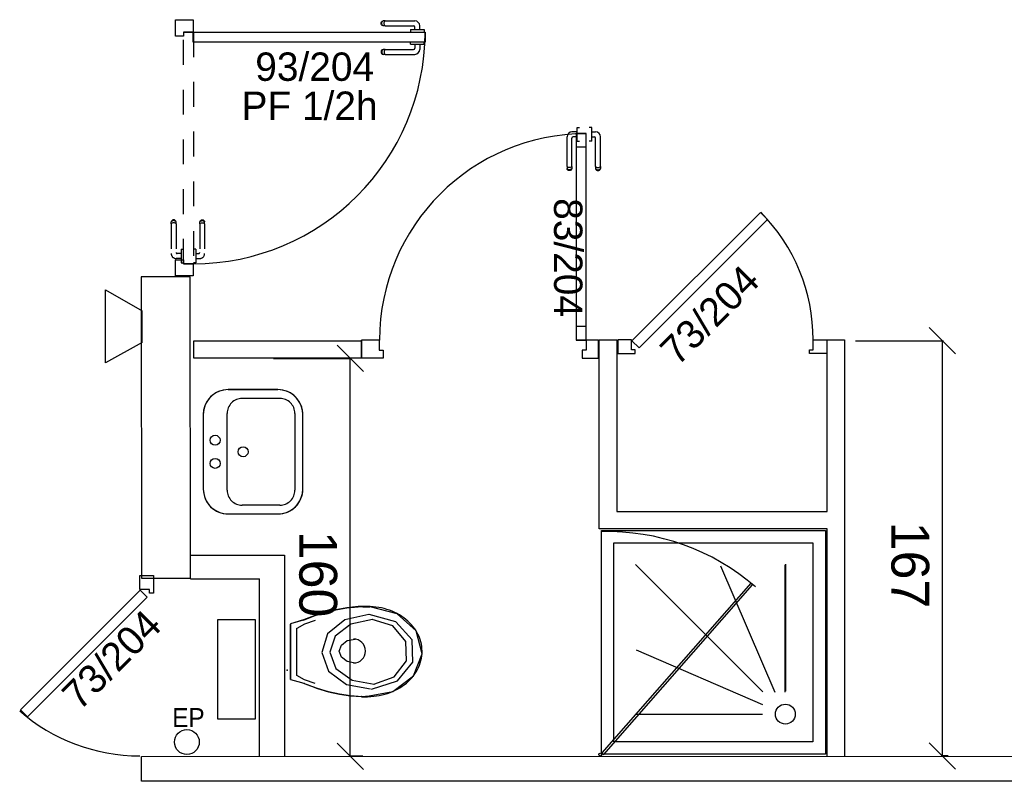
# Model space of a CAD drawing. Header units: millimetres. Extents: x -15 to 127, y -65 to 67.
# Tile 188 of 256: x 13.79 to 17.74, y 7.08 to 10.14. Entities that reach past the tile are written whole.
import ezdxf

# ---------------------------------------------------------------- set-up
doc = ezdxf.new("R2010")
doc.units = ezdxf.units.MM
doc.header["$MEASUREMENT"] = 0
doc.linetypes.add('PC_DASH_3', pattern=[0.055556, 0.027778, -0.027778])
doc.layers.add('Cfa', color=1, linetype='Continuous')
doc.layers.add('structure rdc', color=7, linetype='Continuous')
doc.styles.get("Standard").update_dxf_attribs({"font": 'BKANT.TTF'})

# ---------------------------------------------------------------- blocks, each defined once
blk = doc.blocks.new('INDIC')
for p, q in [((-0.3, 0.15), (0.3, 0.15)), ((-0.1315, -0.15), (-0.3, 0.15)), ((0.3, 0.15), (0.1272, -0.15)), ((-0.1315, -0.15), (0.1272, -0.15))]:
    blk.add_line(p, q)
blk = doc.blocks.new('PD_4675')
at = {"layer": 'structure rdc', "color": 0}
for points in [[(14.9488, -18.401), (15.0038, -18.401), (15.0038, -18.471), (14.9888, -18.471), (14.9888, -18.456), (14.9488, -18.456), (14.9488, -18.401)], [(14.4701, -18.9405), (14.4984, -18.9688), (14.9792, -18.4879), (14.9509, -18.4596), (14.4701, -18.9405)]]:
    blk.add_lwpolyline(points, dxfattribs=at)
blk.add_arc((14.9488, -18.396), 0.73, 228.6519, 270, dxfattribs=at)
blk = doc.blocks.new('PD_4692')
at = {"layer": 'structure rdc', "color": 0}
for p, q in [((15.9189, -16.1799), (15.9195, -16.1765)), ((15.9195, -16.1833), (15.9189, -16.1799)), ((15.9195, -16.1765), (15.9212, -16.1735)), ((15.9212, -16.1863), (15.9195, -16.1833)), ((15.9212, -16.1735), (15.9239, -16.1712)), ((15.9239, -16.1886), (15.9212, -16.1863)), ((15.9219, -16.1799), (15.9225, -16.1765)), ((15.9225, -16.1833), (15.9219, -16.1799)), ((15.9225, -16.1765), (15.924, -16.1735)), ((15.924, -16.1863), (15.9225, -16.1833)), ((15.9239, -16.1712), (15.9271, -16.17)), ((15.924, -16.1735), (15.9264, -16.1712)), ((15.9264, -16.1886), (15.924, -16.1863)), ((15.9293, -16.17), (15.9271, -16.17)), ((15.9355, -16.17), (15.9293, -16.17)), ((15.9312, -16.1799), (15.9315, -16.1765)), ((15.9315, -16.1833), (15.9312, -16.1799)), ((15.9315, -16.1765), (15.9324, -16.1735)), ((15.9324, -16.1863), (15.9315, -16.1833)), ((15.9324, -16.1735), (15.9338, -16.1712)), ((15.9338, -16.1886), (15.9324, -16.1863)), ((15.9355, -16.17), (16.0545, -16.17)), ((15.9271, -16.1897), (15.9239, -16.1886)), ((15.9293, -16.1897), (15.9271, -16.1897)), ((15.9355, -16.1897), (15.9293, -16.1897)), ((15.9355, -16.1897), (16.0498, -16.1897)), ((16.0376, -16.2053), (16.0392, -16.2053)), ((16.0376, -16.2053), (16.0376, -16.2054)), ((16.0376, -16.2054), (16.0376, -16.2152)), ((16.0376, -16.2152), (16.0376, -16.2153)), ((16.0392, -16.2053), (16.0439, -16.2053)), ((16.0439, -16.2053), (16.0511, -16.2053)), ((16.0511, -16.2053), (16.0599, -16.2053)), ((16.0548, -16.2053), (16.0548, -16.1948)), ((16.0599, -16.2053), (16.0693, -16.2053)), ((16.0693, -16.2053), (16.0782, -16.2053)), ((16.0745, -16.2053), (16.0745, -16.1901)), ((16.0782, -16.2053), (16.0854, -16.2053)), ((16.0854, -16.2053), (16.09, -16.2053)), ((16.09, -16.2053), (16.0917, -16.2053)), ((16.0917, -16.2053), (16.0917, -16.2054)), ((16.0917, -16.2054), (16.0917, -16.2152)), ((16.0917, -16.2152), (16.0917, -16.2153))]:
    blk.add_line(p, q, dxfattribs=at)
for centre, radius in [((16.0545, -16.1901), 0.02), ((16.0498, -16.1948), 0.00501)]:
    blk.add_arc(centre, radius, 0, 90, dxfattribs=at)
blk = doc.blocks.new('PD_4693')
at = {"layer": 'structure rdc', "color": 0}
for p, q in [((16.0376, -16.2544), (16.0376, -16.2543)), ((16.0376, -16.2642), (16.0376, -16.2544)), ((16.0376, -16.2643), (16.0376, -16.2642)), ((16.0376, -16.2643), (16.0392, -16.2643)), ((16.0392, -16.2643), (16.0439, -16.2643)), ((16.0439, -16.2643), (16.0511, -16.2643)), ((16.0511, -16.2643), (16.0599, -16.2643)), ((16.0548, -16.2643), (16.0548, -16.2799)), ((16.0599, -16.2643), (16.0693, -16.2643)), ((16.0693, -16.2643), (16.0782, -16.2643)), ((16.0745, -16.2643), (16.0745, -16.2846)), ((16.0782, -16.2643), (16.0854, -16.2643)), ((16.0854, -16.2643), (16.09, -16.2643)), ((16.09, -16.2643), (16.0917, -16.2643)), ((16.0917, -16.2544), (16.0917, -16.2543)), ((16.0917, -16.2642), (16.0917, -16.2544)), ((16.0917, -16.2643), (16.0917, -16.2642)), ((15.9195, -16.2914), (15.9189, -16.2948)), ((15.9189, -16.2948), (15.9195, -16.2982)), ((15.9212, -16.2884), (15.9195, -16.2914)), ((15.9195, -16.2982), (15.9212, -16.3013)), ((15.9239, -16.2861), (15.9212, -16.2884)), ((15.9212, -16.3013), (15.9239, -16.3035)), ((15.9225, -16.2914), (15.9219, -16.2948)), ((15.9219, -16.2948), (15.9225, -16.2982)), ((15.924, -16.2884), (15.9225, -16.2914)), ((15.9225, -16.2982), (15.924, -16.3013)), ((15.9271, -16.285), (15.9239, -16.2861)), ((15.9239, -16.3035), (15.9271, -16.3047)), ((15.9264, -16.2861), (15.924, -16.2884)), ((15.924, -16.3013), (15.9264, -16.3035)), ((15.9293, -16.285), (15.9271, -16.285)), ((15.9293, -16.3047), (15.9271, -16.3047)), ((15.9355, -16.285), (15.9293, -16.285)), ((15.9355, -16.3047), (15.9293, -16.3047)), ((15.9315, -16.2914), (15.9312, -16.2948)), ((15.9312, -16.2948), (15.9315, -16.2982)), ((15.9324, -16.2884), (15.9315, -16.2914)), ((15.9315, -16.2982), (15.9324, -16.3013)), ((15.9338, -16.2861), (15.9324, -16.2884)), ((15.9324, -16.3013), (15.9338, -16.3035)), ((15.9355, -16.285), (16.0498, -16.285)), ((15.9355, -16.3047), (16.0545, -16.3047))]:
    blk.add_line(p, q, dxfattribs=at)
for centre, radius in [((16.0498, -16.2799), 0.00501), ((16.0545, -16.2846), 0.02)]:
    blk.add_arc(centre, radius, 270, 0, dxfattribs=at)
blk = doc.blocks.new('PD_4691')
at = {"layer": 'structure rdc'}
for name in ['PD_4692', 'PD_4693']:
    blk.add_blockref(name, (0, 0), dxfattribs=at)
blk = doc.blocks.new('PD_4696')
at = {"layer": 'structure rdc', "color": 0, "linetype": 'PC_DASH_3'}
for p, q in [((15.1903, -16.9782), (15.1915, -16.9749)), ((15.1903, -16.9804), (15.1903, -16.9782)), ((15.1915, -16.9749), (15.1937, -16.9722)), ((15.1915, -16.9774), (15.1937, -16.975)), ((15.1937, -16.9722), (15.1967, -16.9705)), ((15.1937, -16.975), (15.1967, -16.9735)), ((15.1967, -16.9705), (15.2002, -16.9699)), ((15.1967, -16.9735), (15.2002, -16.9729)), ((15.2002, -16.9699), (15.2036, -16.9705)), ((15.2002, -16.9729), (15.2036, -16.9735)), ((15.2036, -16.9705), (15.2066, -16.9722)), ((15.2036, -16.9735), (15.2066, -16.975)), ((15.2066, -16.9722), (15.2088, -16.9749)), ((15.2066, -16.975), (15.2088, -16.9774)), ((15.2088, -16.9749), (15.21, -16.9782)), ((15.21, -16.9804), (15.21, -16.9782)), ((15.1903, -16.9865), (15.1903, -16.9804)), ((15.1903, -16.9865), (15.1903, -17.1008)), ((15.1915, -16.9848), (15.1937, -16.9834)), ((15.1937, -16.9834), (15.1967, -16.9825)), ((15.1967, -16.9825), (15.2002, -16.9822)), ((15.2002, -16.9822), (15.2036, -16.9825)), ((15.2036, -16.9825), (15.2066, -16.9834)), ((15.2066, -16.9834), (15.2088, -16.9848)), ((15.21, -16.9865), (15.21, -16.9804)), ((15.21, -16.9865), (15.21, -17.1055)), ((15.1649, -17.0886), (15.1648, -17.0886)), ((15.1747, -17.0886), (15.1649, -17.0886)), ((15.1748, -17.0886), (15.1747, -17.0886)), ((15.1748, -17.0886), (15.1748, -17.0903)), ((15.1748, -17.0903), (15.1748, -17.0949)), ((15.1748, -17.0949), (15.1748, -17.1021)), ((15.1748, -17.1021), (15.1748, -17.111)), ((15.1748, -17.1058), (15.1853, -17.1058)), ((15.1748, -17.111), (15.1748, -17.1204)), ((15.1748, -17.1204), (15.1748, -17.1292)), ((15.1748, -17.1255), (15.19, -17.1255)), ((15.1748, -17.1292), (15.1748, -17.1364)), ((15.1748, -17.1364), (15.1748, -17.1411)), ((15.1649, -17.1427), (15.1648, -17.1427)), ((15.1747, -17.1427), (15.1649, -17.1427)), ((15.1748, -17.1427), (15.1747, -17.1427)), ((15.1748, -17.1411), (15.1748, -17.1427))]:
    blk.add_line(p, q, dxfattribs=at)
for centre, radius in [((15.1853, -17.1008), 0.00501), ((15.19, -17.1055), 0.02)]:
    blk.add_arc(centre, radius, 270, 0, dxfattribs=at)
blk = doc.blocks.new('PD_4697')
at = {"layer": 'structure rdc', "color": 0, "linetype": 'PC_DASH_3'}
for p, q in [((15.0766, -16.9749), (15.0754, -16.9782)), ((15.0754, -16.9804), (15.0754, -16.9782)), ((15.0788, -16.9722), (15.0766, -16.9749)), ((15.0788, -16.975), (15.0766, -16.9774)), ((15.0818, -16.9705), (15.0788, -16.9722)), ((15.0818, -16.9735), (15.0788, -16.975)), ((15.0852, -16.9699), (15.0818, -16.9705)), ((15.0852, -16.9729), (15.0818, -16.9735)), ((15.0887, -16.9705), (15.0852, -16.9699)), ((15.0887, -16.9735), (15.0852, -16.9729)), ((15.0917, -16.9722), (15.0887, -16.9705)), ((15.0917, -16.975), (15.0887, -16.9735)), ((15.0939, -16.9749), (15.0917, -16.9722)), ((15.0939, -16.9774), (15.0917, -16.975)), ((15.0951, -16.9782), (15.0939, -16.9749)), ((15.0951, -16.9804), (15.0951, -16.9782)), ((15.0754, -16.9865), (15.0754, -16.9804)), ((15.0754, -16.9865), (15.0754, -17.1055)), ((15.0788, -16.9834), (15.0766, -16.9848)), ((15.0818, -16.9825), (15.0788, -16.9834)), ((15.0852, -16.9822), (15.0818, -16.9825)), ((15.0887, -16.9825), (15.0852, -16.9822)), ((15.0917, -16.9834), (15.0887, -16.9825)), ((15.0939, -16.9848), (15.0917, -16.9834)), ((15.0951, -16.9865), (15.0951, -16.9804)), ((15.0951, -16.9865), (15.0951, -17.1008)), ((15.1157, -17.0886), (15.1157, -17.0903)), ((15.1157, -17.0886), (15.1158, -17.0886)), ((15.1157, -17.0903), (15.1157, -17.0949)), ((15.1157, -17.0949), (15.1157, -17.1021)), ((15.1158, -17.0886), (15.1256, -17.0886)), ((15.1256, -17.0886), (15.1257, -17.0886)), ((15.1157, -17.1255), (15.0954, -17.1255)), ((15.1157, -17.1058), (15.1001, -17.1058)), ((15.1157, -17.1021), (15.1157, -17.111)), ((15.1157, -17.111), (15.1157, -17.1204)), ((15.1157, -17.1204), (15.1157, -17.1292)), ((15.1157, -17.1292), (15.1157, -17.1364)), ((15.1157, -17.1364), (15.1157, -17.1411)), ((15.1157, -17.1411), (15.1157, -17.1427)), ((15.1157, -17.1427), (15.1158, -17.1427)), ((15.1158, -17.1427), (15.1256, -17.1427)), ((15.1256, -17.1427), (15.1257, -17.1427))]:
    blk.add_line(p, q, dxfattribs=at)
for centre, radius in [((15.0954, -17.1055), 0.02), ((15.1001, -17.1008), 0.00501)]:
    blk.add_arc(centre, radius, 180, 270, dxfattribs=at)
blk = doc.blocks.new('PD_4695')
at = {"layer": 'structure rdc'}
for name in ['PD_4697', 'PD_4696']:
    blk.add_blockref(name, (0, 0), dxfattribs=at)
blk = doc.blocks.new('PD_4694')
at = {"layer": 'structure rdc', "color": 0, "linetype": 'PC_DASH_3'}
blk.add_lwpolyline([(15.1648, -17.1467), (15.1247, -17.1467), (15.1247, -16.2154), (15.1648, -16.2154), (15.1648, -17.1467)], dxfattribs=at)
at = {"layer": 'structure rdc'}
blk.add_blockref('PD_4695', (0, 0), dxfattribs=at)
blk = doc.blocks.new('PD_4690')
at = {"layer": 'structure rdc', "color": 0}
for points in [[(15.1243, -16.2153), (15.1243, -16.2312), (15.0923, -16.2312), (15.0923, -16.1652), (15.1644, -16.1652), (15.1644, -16.2153), (15.1243, -16.2153)], [(16.0957, -16.2153), (16.0957, -16.2553), (15.1644, -16.2553), (15.1644, -16.2153), (16.0957, -16.2153)], [(15.0923, -17.1951), (15.0923, -17.1306), (15.1243, -17.1306), (15.1243, -17.1465), (15.1644, -17.1465), (15.1644, -17.1951), (15.0923, -17.1951)]]:
    blk.add_lwpolyline(points, dxfattribs=at)
blk.add_arc((15.1644, -16.2153), 0.9313, 270, 0, dxfattribs=at)
at = {"layer": 'structure rdc'}
for name in ['PD_4691', 'PD_4694']:
    blk.add_blockref(name, (0, 0), dxfattribs=at)
blk = doc.blocks.new('PD_4881')
at = {"layer": 'structure rdc', "color": 0}
blk.add_circle((15.1385, -19.0701), 0.05, dxfattribs=at)
at = {"layer": 'structure rdc', "color": 0, "insert": (15.0796, -18.9335), "char_height": 0.076068, "width": 0.141111, "attachment_point": 1}
blk.add_mtext('{\\fHelvetica|b0|i0|c0|p0;\\W0.92;EP}', dxfattribs=at)
blk = doc.blocks.new('PD_5472')
at = {"layer": 'structure rdc', "color": 0}
for p, q in [((15.3045, -17.6529), (15.5045, -17.6529)), ((15.5125, -17.6883), (15.3605, -17.6884)), ((15.2045, -17.7529), (15.2046, -18.0529)), ((15.3006, -18.0574), (15.3005, -17.7484)), ((15.5725, -17.7483), (15.5726, -18.0574)), ((15.6046, -18.0528), (15.6045, -17.7528)), ((15.5126, -18.1174), (15.3606, -18.1174)), ((15.3046, -18.1529), (15.5046, -18.1529))]:
    blk.add_line(p, q, dxfattribs=at)
blk.add_lwpolyline([(15.3046, -18.1529), (15.5046, -18.1529), (15.522, -18.1513), (15.5388, -18.1468), (15.5546, -18.1394), (15.5689, -18.1294), (15.5812, -18.1171), (15.5912, -18.1028), (15.5986, -18.087), (15.6031, -18.0702), (15.6046, -18.0528), (15.6046, -18.0528), (15.6045, -17.7528), (15.603, -17.7355), (15.5985, -17.7186), (15.5911, -17.7028), (15.5811, -17.6886), (15.5688, -17.6762), (15.5545, -17.6662), (15.5387, -17.6589), (15.5219, -17.6544), (15.5045, -17.6529), (15.5045, -17.6529), (15.3045, -17.6529), (15.2871, -17.6544), (15.2703, -17.6589), (15.2545, -17.6663), (15.2402, -17.6763), (15.2279, -17.6886), (15.2179, -17.7029), (15.2106, -17.7187), (15.206, -17.7355), (15.2045, -17.7529), (15.2045, -17.7529), (15.2046, -18.0529), (15.2061, -18.0703), (15.2106, -18.0871), (15.218, -18.1029), (15.228, -18.1172), (15.2403, -18.1295), (15.2546, -18.1395), (15.2704, -18.1469), (15.2872, -18.1514), (15.3046, -18.1529), (15.3046, -18.1529)], dxfattribs=at)
for centre in [(15.2521, -17.8562), (15.3646, -17.9029), (15.2522, -17.9496)]:
    blk.add_circle(centre, 0.02, dxfattribs=at)
for centre, radius, start, end in [((15.3045, -17.7529), 0.1, 90.0111, 180.0114), ((15.3605, -17.7484), 0.06, 90.0111, 180.0114), ((15.5045, -17.7529), 0.1, 0.0105, 90.0108), ((15.5125, -17.7483), 0.06, 0.0106, 90.0108), ((15.3046, -18.0529), 0.1, 180.0111, 270.0114), ((15.3606, -18.0574), 0.06, 180.0111, 270.0114), ((15.5046, -18.0529), 0.1, 270.0111, 0.0114), ((15.5126, -18.0574), 0.06, 270.0111, 0.0114)]:
    blk.add_arc(centre, radius, start, end, dxfattribs=at)
blk = doc.blocks.new('PD_5473')
at = {"layer": 'structure rdc', "color": 0}
for p, q in [((15.8438, -18.5258), (15.8739, -18.5258)), ((15.5548, -18.8188), (15.5548, -18.5955)), ((15.5806, -18.8029), (15.5806, -18.6124)), ((15.8405, -18.8878), (15.8639, -18.8878))]:
    blk.add_line(p, q, dxfattribs=at)
for points in [[(15.5552, -18.8183), (15.5989, -18.8304), (15.6119, -18.8347), (15.61, -18.8342), (15.6216, -18.8391), (15.6641, -18.8549), (15.7077, -18.8677), (15.752, -18.8774), (15.7968, -18.884), (15.8421, -18.8875), (15.8405, -18.8873), (15.8639, -18.8873), (15.8559, -18.8866), (15.8666, -18.8868), (15.878, -18.8865), (15.8894, -18.8857), (15.9007, -18.8844), (15.912, -18.8826), (15.9231, -18.8804), (15.934, -18.8776), (15.9448, -18.8744), (15.9553, -18.8708), (15.9656, -18.8667), (15.9757, -18.8621), (15.9854, -18.8571), (15.9948, -18.8517), (16.0038, -18.8459), (16.0125, -18.8397), (16.0207, -18.8332), (16.0286, -18.8263), (16.036, -18.819), (16.0429, -18.8115), (16.0493, -18.8037), (16.0552, -18.7956), (16.0606, -18.7872), (16.0655, -18.7787), (16.0698, -18.7699), (16.0736, -18.761), (16.0768, -18.7519), (16.0794, -18.7427), (16.0815, -18.7333), (16.0829, -18.724), (16.0837, -18.7145), (16.084, -18.705), (16.0836, -18.6956), (16.0827, -18.6861), (16.0811, -18.6768), (16.079, -18.6675), (16.0763, -18.6583), (16.073, -18.6492), (16.0691, -18.6403), (16.0647, -18.6316), (16.0597, -18.623), (16.0542, -18.6147), (16.0482, -18.6067), (16.0416, -18.5989), (16.0346, -18.5914), (16.0272, -18.5842), (16.0193, -18.5774), (16.0109, -18.5709), (16.0022, -18.5648), (15.9931, -18.5591), (15.9836, -18.5538), (15.9738, -18.5488), (15.9638, -18.5444), (15.9534, -18.5403), (15.9428, -18.5368), (15.932, -18.5336), (15.9211, -18.531), (15.9099, -18.5288), (15.8987, -18.5271), (15.8873, -18.526), (15.8759, -18.5253), (15.8739, -18.5253), (15.8438, -18.5253), (15.8421, -18.5248), (15.8268, -18.5256), (15.7817, -18.5301), (15.737, -18.5378), (15.6929, -18.5485), (15.6497, -18.5623), (15.6076, -18.5791), (15.6119, -18.5778), (15.5685, -18.5908), (15.5552, -18.5942), (15.5548, -18.5951), (15.5548, -18.8183)], [(15.6076, -18.5796), (15.6497, -18.5628), (15.6929, -18.549), (15.737, -18.5382), (15.7817, -18.5306), (15.8268, -18.5261), (15.8421, -18.5253)], [(15.8697, -18.5574), (15.7737, -18.5789), (15.7044, -18.6348), (15.6804, -18.71), (15.7082, -18.7844), (15.7802, -18.8381), (15.8772, -18.8567)], [(15.8559, -18.8871), (15.9662, -18.8669), (16.0496, -18.8038), (16.0838, -18.7147), (16.0596, -18.6233), (15.9835, -18.5542), (15.8759, -18.5257)], [(15.8805, -18.8568), (15.9848, -18.8234), (16.0467, -18.7487), (16.0441, -18.6592), (15.9779, -18.5869), (15.8718, -18.5574)], [(15.6119, -18.5783), (15.5685, -18.5913), (15.5552, -18.5947)], [(15.6547, -18.5817), (15.6119, -18.5966), (15.5806, -18.613)], [(15.884, -18.5768), (15.797, -18.5955), (15.7342, -18.644), (15.7125, -18.7093), (15.7377, -18.7739), (15.8029, -18.8206), (15.8908, -18.8367)], [(15.8902, -18.8368), (15.9724, -18.8078), (16.0212, -18.743), (16.0191, -18.6653), (15.967, -18.6024), (15.8833, -18.5768)], [(15.8152, -18.7526), (15.783, -18.7462), (15.7595, -18.7284), (15.7509, -18.7042), (15.7595, -18.68), (15.783, -18.6623), (15.8152, -18.6558)], [(15.5552, -18.8188), (15.5989, -18.8309), (15.6119, -18.8352)], [(15.6547, -18.8342), (15.6119, -18.8193), (15.5806, -18.8029)], [(15.8421, -18.8879), (15.7968, -18.8845), (15.752, -18.8779), (15.7077, -18.8682), (15.6641, -18.8554), (15.6216, -18.8396), (15.61, -18.8347)]]:
    blk.add_lwpolyline(points, dxfattribs=at)
blk.add_arc((15.8079, -18.7042), 0.0484, 270, 90, dxfattribs=at)
blk = doc.blocks.new('PD_5475')
at = {"layer": 'structure rdc', "color": 0}
for p, q in [((16.756, -16.5993), (16.7559, -16.5993)), ((16.7658, -16.5993), (16.756, -16.5993)), ((16.7659, -16.5993), (16.7658, -16.5993)), ((16.7659, -16.6009), (16.7659, -16.5993)), ((16.7659, -16.6056), (16.7659, -16.6009)), ((16.7659, -16.6128), (16.7659, -16.6056)), ((16.7659, -16.6216), (16.7659, -16.6128)), ((16.7659, -16.6164), (16.7811, -16.6164)), ((16.7659, -16.631), (16.7659, -16.6216)), ((16.756, -16.6533), (16.7559, -16.6533)), ((16.7658, -16.6533), (16.756, -16.6533)), ((16.7659, -16.6533), (16.7658, -16.6533)), ((16.7659, -16.6398), (16.7659, -16.631)), ((16.7659, -16.6362), (16.7764, -16.6362)), ((16.7659, -16.647), (16.7659, -16.6398)), ((16.7659, -16.6517), (16.7659, -16.647)), ((16.7659, -16.6533), (16.7659, -16.6517)), ((16.7814, -16.7554), (16.7814, -16.6412)), ((16.8012, -16.7554), (16.8012, -16.6365)), ((16.7814, -16.7554), (16.7814, -16.7616)), ((16.7814, -16.7616), (16.7814, -16.7638)), ((16.7814, -16.7638), (16.7826, -16.7671)), ((16.7826, -16.7571), (16.7849, -16.7585)), ((16.7826, -16.7645), (16.7849, -16.7669)), ((16.7826, -16.7671), (16.7849, -16.7697)), ((16.7849, -16.7585), (16.7879, -16.7594)), ((16.7849, -16.7669), (16.7879, -16.7685)), ((16.7849, -16.7697), (16.7879, -16.7715)), ((16.7879, -16.7594), (16.7913, -16.7597)), ((16.7879, -16.7685), (16.7913, -16.769)), ((16.7879, -16.7715), (16.7913, -16.7721)), ((16.7913, -16.7597), (16.7947, -16.7594)), ((16.7913, -16.769), (16.7947, -16.7685)), ((16.7913, -16.7721), (16.7947, -16.7715)), ((16.7947, -16.7594), (16.7977, -16.7585)), ((16.7947, -16.7685), (16.7977, -16.7669)), ((16.7947, -16.7715), (16.7977, -16.7697)), ((16.7977, -16.7585), (16.8, -16.7571)), ((16.7977, -16.7669), (16.8, -16.7645)), ((16.7977, -16.7697), (16.8, -16.7671)), ((16.8, -16.7671), (16.8012, -16.7638)), ((16.8012, -16.7554), (16.8012, -16.7616)), ((16.8012, -16.7616), (16.8012, -16.7638))]:
    blk.add_line(p, q, dxfattribs=at)
for centre, radius in [((16.7811, -16.6365), 0.02), ((16.7764, -16.6412), 0.00501)]:
    blk.add_arc(centre, radius, 0, 90, dxfattribs=at)
blk = doc.blocks.new('PD_5476')
at = {"layer": 'structure rdc', "color": 0}
for p, q in [((16.7069, -16.6164), (16.6865, -16.6164)), ((16.7069, -16.6009), (16.7069, -16.5993)), ((16.7069, -16.5993), (16.707, -16.5993)), ((16.7069, -16.6056), (16.7069, -16.6009)), ((16.7069, -16.6128), (16.7069, -16.6056)), ((16.7069, -16.6216), (16.7069, -16.6128)), ((16.7069, -16.631), (16.7069, -16.6216)), ((16.707, -16.5993), (16.7168, -16.5993)), ((16.7168, -16.5993), (16.7169, -16.5993)), ((16.6665, -16.7554), (16.6665, -16.6365)), ((16.6862, -16.7554), (16.6862, -16.6412)), ((16.7069, -16.6362), (16.6913, -16.6362)), ((16.7069, -16.6398), (16.7069, -16.631)), ((16.7069, -16.647), (16.7069, -16.6398)), ((16.7069, -16.6517), (16.7069, -16.647)), ((16.7069, -16.6533), (16.7069, -16.6517)), ((16.7069, -16.6533), (16.707, -16.6533)), ((16.707, -16.6533), (16.7168, -16.6533)), ((16.7168, -16.6533), (16.7169, -16.6533)), ((16.6665, -16.7554), (16.6665, -16.7616)), ((16.6665, -16.7616), (16.6665, -16.7638)), ((16.6677, -16.7671), (16.6665, -16.7638)), ((16.6699, -16.7585), (16.6677, -16.7571)), ((16.6699, -16.7669), (16.6677, -16.7645)), ((16.6699, -16.7697), (16.6677, -16.7671)), ((16.673, -16.7594), (16.6699, -16.7585)), ((16.673, -16.7685), (16.6699, -16.7669)), ((16.673, -16.7715), (16.6699, -16.7697)), ((16.6764, -16.7597), (16.673, -16.7594)), ((16.6764, -16.769), (16.673, -16.7685)), ((16.6764, -16.7721), (16.673, -16.7715)), ((16.6798, -16.7594), (16.6764, -16.7597)), ((16.6798, -16.7685), (16.6764, -16.769)), ((16.6798, -16.7715), (16.6764, -16.7721)), ((16.6828, -16.7585), (16.6798, -16.7594)), ((16.6828, -16.7669), (16.6798, -16.7685)), ((16.6828, -16.7697), (16.6798, -16.7715)), ((16.6851, -16.7571), (16.6828, -16.7585)), ((16.6851, -16.7645), (16.6828, -16.7669)), ((16.6851, -16.7671), (16.6828, -16.7697)), ((16.6862, -16.7638), (16.6851, -16.7671)), ((16.6862, -16.7554), (16.6862, -16.7616)), ((16.6862, -16.7616), (16.6862, -16.7638))]:
    blk.add_line(p, q, dxfattribs=at)
for centre, radius in [((16.6865, -16.6365), 0.02), ((16.6913, -16.6412), 0.00501)]:
    blk.add_arc(centre, radius, 90, 180, dxfattribs=at)
blk = doc.blocks.new('PD_5474')
at = {"layer": 'structure rdc'}
for name in ['PD_5476', 'PD_5475']:
    blk.add_blockref(name, (0, 0), dxfattribs=at)
blk = doc.blocks.new('PD_5478')
at = {"layer": 'structure rdc', "color": 0}
for p, q in [((15.9119, -17.4537), (15.8398, -17.4537)), ((15.8398, -17.5258), (15.8398, -17.4537)), ((15.9278, -17.5258), (15.8398, -17.5258))]:
    blk.add_line(p, q, dxfattribs=at)
blk.add_lwpolyline([(15.9119, -17.4537), (15.9119, -17.4938), (15.9278, -17.4938), (15.9278, -17.5258), (15.9119, -17.5258)], dxfattribs=at)
blk = doc.blocks.new('PD_5479')
at = {"layer": 'structure rdc', "color": 0}
for points in [[(16.7031, -16.6767), (16.7432, -16.6767), (16.7432, -16.6231), (16.7031, -16.6231), (16.7031, -16.6767)], [(16.7031, -17.4531), (16.7432, -17.4531), (16.7432, -17.3996), (16.7031, -17.3996), (16.7031, -17.4531)]]:
    blk.add_lwpolyline(points, dxfattribs=at)
blk = doc.blocks.new('PD_5477')
at = {"layer": 'structure rdc', "color": 0}
blk.add_line((16.7932, -17.5258), (16.7932, -17.4537), dxfattribs=at)
for points in [[(16.7432, -16.6227), (16.7031, -16.6227), (16.7031, -17.4537), (16.7432, -17.4537), (16.7432, -16.6227)], [(16.7432, -17.4938), (16.7273, -17.4938), (16.7273, -17.5258), (16.7932, -17.5258), (16.7932, -17.4537), (16.7432, -17.4537), (16.7432, -17.4938)]]:
    blk.add_lwpolyline(points, dxfattribs=at)
blk.add_arc((16.7432, -17.4537), 0.83, 90, 180, dxfattribs=at)
at = {"layer": 'structure rdc'}
for name in ['PD_5479', 'PD_5478']:
    blk.add_blockref(name, (0, 0), dxfattribs=at)
blk = doc.blocks.new('PD_5481')
at = {"layer": 'structure rdc', "color": 0}
for p, q in [((15.7426, -17.4746), (15.8484, -17.5804)), ((15.7955, -19.1275), (15.7955, -17.5275)), ((15.8484, -19.1804), (15.7426, -19.0746))]:
    blk.add_line(p, q, dxfattribs=at)
at = {"layer": 'structure rdc', "color": 0, "insert": (15.7426, -18.3947), "char_height": 0.152135, "width": 0.352778, "attachment_point": 2, "rotation": 270}
blk.add_mtext('{\\fArial|b0|i0|c0|p34;\\W0.98;160}', dxfattribs=at)
blk = doc.blocks.new('PD_5480')
at = {"layer": 'structure rdc', "color": 0}
for p, q in [((15.4866, -17.5275), (15.8005, -17.5275)), ((15.8461, -19.1275), (15.7905, -19.1275))]:
    blk.add_line(p, q, dxfattribs=at)
at = {"layer": 'structure rdc'}
blk.add_blockref('PD_5481', (0, 0), dxfattribs=at)
blk = doc.blocks.new('PD_5482')
at = {"layer": 'structure rdc', "color": 0}
for p, q in [((16.9421, -18.3564), (17.4539, -18.8681)), ((17.5035, -18.8707), (17.2842, -18.3624)), ((17.5428, -18.8689), (17.5428, -18.3576)), ((17.5456, -18.8659), (17.5456, -18.3546)), ((17.4539, -18.9201), (16.9456, -18.7008)), ((17.4521, -18.9594), (16.9408, -18.9594))]:
    blk.add_line(p, q, dxfattribs=at)
for points in [[(16.8051, -18.2194), (17.7051, -18.2194), (17.7051, -19.1194), (16.8051, -19.1194), (16.8051, -18.2194)], [(16.8551, -18.2694), (17.6551, -18.2694), (17.6551, -19.0694), (16.8551, -19.0694), (16.8551, -18.2694)]]:
    blk.add_lwpolyline(points, dxfattribs=at)
blk.add_circle((17.5441, -18.9579), 0.04, dxfattribs=at)
blk = doc.blocks.new('PD_5483')
at = {"layer": 'structure rdc', "color": 0}
for points in [[(17.4722, -16.9692), (17.4439, -16.9409), (16.9277, -17.4571), (16.956, -17.4854), (17.4722, -16.9692)], [(16.871, -17.4528), (16.871, -17.5078), (16.941, -17.5078), (16.941, -17.4928), (16.926, -17.4928), (16.926, -17.4528), (16.871, -17.4528)], [(17.711, -17.4528), (17.711, -17.5078), (17.641, -17.5078), (17.641, -17.4928), (17.656, -17.4928), (17.656, -17.4528), (17.711, -17.4528)]]:
    blk.add_lwpolyline(points, dxfattribs=at)
blk.add_arc((16.926, -17.4528), 0.73, 0, 44.6671, dxfattribs=at)
at = {"layer": 'structure rdc', "color": 0, "insert": (17.0302, -17.4812), "char_height": 0.114102, "width": 0.493889, "attachment_point": 1, "rotation": 45}
blk.add_mtext('{\\fArial|b0|i0|c0|p34;\\W0.98;73/204}', dxfattribs=at)
blk = doc.blocks.new('PD_5485')
at = {"layer": 'structure rdc', "color": 0}
for p, q in [((18.1224, -17.4033), (18.2282, -17.5092)), ((18.1753, -19.126), (18.1753, -17.4562)), ((18.2282, -19.1789), (18.1224, -19.0731))]:
    blk.add_line(p, q, dxfattribs=at)
at = {"layer": 'structure rdc', "color": 0, "insert": (18.1224, -18.3583), "char_height": 0.152135, "width": 0.352778, "attachment_point": 2, "rotation": 270}
blk.add_mtext('{\\fArial|b0|i0|c0|p34;\\W0.98;167}', dxfattribs=at)
blk = doc.blocks.new('PD_5484')
at = {"layer": 'structure rdc', "color": 0}
for p, q in [((17.8255, -17.4562), (18.1803, -17.4562)), ((18.1981, -19.126), (18.1703, -19.126))]:
    blk.add_line(p, q, dxfattribs=at)
at = {"layer": 'structure rdc'}
blk.add_blockref('PD_5485', (0, 0), dxfattribs=at)
blk = doc.blocks.new('PD_5471')
at = {"layer": 'structure rdc', "color": 0}
for p, q in [((16.7964, -18.2127), (16.7963, -17.4528)), ((16.7963, -17.4528), (16.8663, -17.4528)), ((16.8663, -17.4528), (16.8664, -18.1428)), ((17.7123, -18.1429), (17.7122, -17.4528)), ((17.7122, -17.4528), (17.7822, -17.4528)), ((17.7822, -17.4528), (17.7825, -19.1272)), ((16.8664, -18.1428), (17.7123, -18.1429)), ((17.7123, -18.2127), (16.7964, -18.2127)), ((17.7125, -19.1272), (17.7123, -18.2127))]:
    blk.add_line(p, q, dxfattribs=at)
blk.add_lwpolyline([(15.8398, -17.4561), (15.8398, -17.5261), (15.167, -17.5265), (15.1669, -17.4565), (15.8398, -17.4561)], dxfattribs=at)
blk.add_point((15.5548, -18.7072), dxfattribs=at)
at = {"layer": 'structure rdc'}
for name in ['PD_5474', 'PD_5477', 'PD_5483', 'PD_5484', 'PD_5480', 'PD_5472', 'PD_5482', 'PD_5473']:
    blk.add_blockref(name, (0, 0), dxfattribs=at)
at = {"layer": 'structure rdc', "color": 0, "insert": (16.7285, -16.8396), "char_height": 0.114102, "width": 0.529167, "attachment_point": 1, "rotation": 270}
blk.add_mtext('{\\fArial|b0|i0|c0|p34;\\W0.98; 83/204}', dxfattribs=at)
blk = doc.blocks.new('PD_5486')
at = {"layer": 'structure rdc', "color": 0}
blk.add_lwpolyline([(16.8071, -19.1134), (16.8146, -19.12), (17.4119, -18.4379), (17.4048, -18.4309), (16.8071, -19.1134)], dxfattribs=at)
blk.add_arc((16.8291, -19.1304), 0.9067, 49.0155, 91.5588, dxfattribs=at)
blk = doc.blocks.new('PD_5470')
at = {"layer": 'structure rdc'}
for name in ['PD_5471', 'PD_5486']:
    blk.add_blockref(name, (0, 0), dxfattribs=at)

msp = doc.modelspace()

# ---------------------------------------------------------------- linework, layer by layer
at = {"layer": 'structure rdc', "color": 0}
for p, q in [((14.4734, 7.9873), (14.8515, 7.9871)), ((14.8515, 7.9871), (14.8513, 7.1773)), ((14.4734, 7.8917), (14.7511, 7.8918)), ((14.751, 7.1773), (14.7511, 7.8918))]:
    msp.add_line(p, q, dxfattribs=at)
for points in [[(14.2754, 9.1056), (14.2761, 7.8939), (14.47, 7.8941), (14.4736, 7.8941), (14.4729, 9.1057), (14.2754, 9.1056)], [(14.734, 7.7276), (14.734, 7.3276), (14.584, 7.3276), (14.584, 7.7276), (14.734, 7.7276)], [(14.2763, 7.0773), (14.2763, 7.1773), (19.8734, 7.1779), (19.8734, 7.0779), (14.2763, 7.0773)]]:
    msp.add_lwpolyline(points, dxfattribs=at)
msp.add_circle((16.1206, 7.1849), 0.006, dxfattribs=at)
msp.add_point((14.8624, 7.5239), dxfattribs=at)

# ---------------------------------------------------------------- block references
at = {"layer": 'Cfa', "xscale": 0.4900000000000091, "yscale": 0.4899999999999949, "zscale": 0.49, "rotation": 90}
msp.add_blockref('INDIC', (14.2057, 8.907), dxfattribs=at)
at = {"layer": 'structure rdc'}
for name in ['PD_4690', 'PD_5470', 'PD_4675', 'PD_4881']:
    msp.add_blockref(name, (-0.6795, 26.3053), dxfattribs=at)

# ---------------------------------------------------------------- texts
at = {"layer": 'structure rdc', "color": 0, "char_height": 0.114102, "attachment_point": 1}
for s, insert, width in [('{\\fArial|b0|i0|c0|p34;\\W0.98;93/204}', (14.7339, 10.0082), 0.493889), ('{\\fArial|b0|i0|c0|p34;\\W0.98;PF 1/2h}', (14.6786, 9.8511), 0.564444)]:
    msp.add_mtext(s, dxfattribs=dict(at, insert=insert, width=width))
at = {"layer": 'structure rdc', "color": 0, "insert": (13.947, 7.4383), "char_height": 0.114102, "width": 0.493889, "attachment_point": 1, "rotation": 45}
msp.add_mtext('{\\fArial|b0|i0|c0|p34;\\W0.98;73/204}', dxfattribs=at)

doc.saveas('drawing.dxf')
